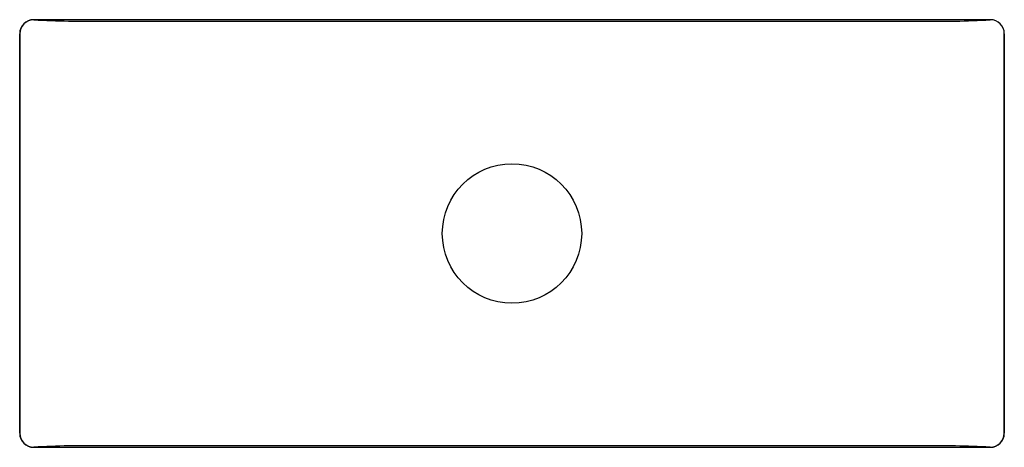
# Model space of a CAD drawing. Header units: millimetres. Extents: x 146.02 to 146.373, y 178.17 to 178.323.
import ezdxf

# ---------------------------------------------------------------- set-up
doc = ezdxf.new("R2010")
doc.units = ezdxf.units.MM
doc.layers.add('sanindusa', color=3, linetype='Continuous')

msp = doc.modelspace()

# ---------------------------------------------------------------- linework, layer by layer
at = {"layer": 'sanindusa'}
for p, q in [((146.3677254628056, 178.3233795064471), (146.0245249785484, 178.3233795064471)), ((146.049582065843, 178.3228898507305), (146.342668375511, 178.3228898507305)), ((146.0195257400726, 178.3183802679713), (146.0195257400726, 178.1751797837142)), ((146.0195866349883, 178.1752406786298), (146.0195866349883, 178.3183193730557)), ((146.3726638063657, 178.3183193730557), (146.3726638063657, 178.1752406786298)), ((146.3727247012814, 178.1751797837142), (146.3727247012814, 178.3183802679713)), ((146.0245249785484, 178.1701805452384), (146.3677254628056, 178.1701805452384)), ((146.342668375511, 178.170670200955), (146.049582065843, 178.170670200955))]:
    msp.add_line(p, q, dxfattribs=at)
at = {"layer": 'sanindusa', "flags": 128}
for points in [[(146.024585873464, 178.3233186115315), (146.0236107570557, 178.3232222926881), (146.0226730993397, 178.3229376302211), (146.0218089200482, 178.322475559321), (146.02105141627, 178.3218538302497), (146.0204296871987, 178.3210963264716), (146.0199676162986, 178.32023214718), (146.0196829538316, 178.319294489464), (146.0195866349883, 178.3183193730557)], [(146.0195866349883, 178.1752406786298), (146.0196829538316, 178.1742655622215), (146.0199676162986, 178.1733279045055), (146.0204296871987, 178.1724637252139), (146.02105141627, 178.1717062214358), (146.0218089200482, 178.1710844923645), (146.0226730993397, 178.1706224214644), (146.0236107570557, 178.1703377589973), (146.024585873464, 178.170241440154)], [(146.36766456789, 178.170241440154), (146.3686396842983, 178.1703377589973), (146.3695773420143, 178.1706224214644), (146.3704415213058, 178.1710844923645), (146.371199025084, 178.1717062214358), (146.3718207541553, 178.1724637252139), (146.3722828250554, 178.1733279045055), (146.3725674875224, 178.1742655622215), (146.3726638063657, 178.1752406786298)]]:
    msp.add_lwpolyline(points, dxfattribs=at)
at = {"layer": 'sanindusa'}
msp.add_circle((146.196125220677, 178.2467800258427), 0.025, dxfattribs=at)
for centre, radius, start, end in [((146.0245255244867, 178.3183797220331), 0.004999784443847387, 90.00625626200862, 180), ((146.0440103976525, 178.7269058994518), 0.4040544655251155, 267.244499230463, 270.7900993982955), ((146.3492858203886, 178.6659384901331), 0.3431124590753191, 268.8948953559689, 273.0705060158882), ((146.3677249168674, 178.3183797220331), 0.004999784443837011, 0, 89.99374373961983), ((146.0245255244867, 178.1751803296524), 0.004999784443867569, 180, 269.9937437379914), ((146.3677249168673, 178.1751803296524), 0.004999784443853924, 270.0062562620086, 0), ((146.0429646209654, 177.8276215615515), 0.343112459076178, 88.89489535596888, 93.07050601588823), ((146.3482400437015, 177.7666541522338), 0.4040544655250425, 87.24449923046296, 90.79009939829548)]:
    msp.add_arc(centre, radius, start, end, dxfattribs=at)

doc.saveas('drawing.dxf')
